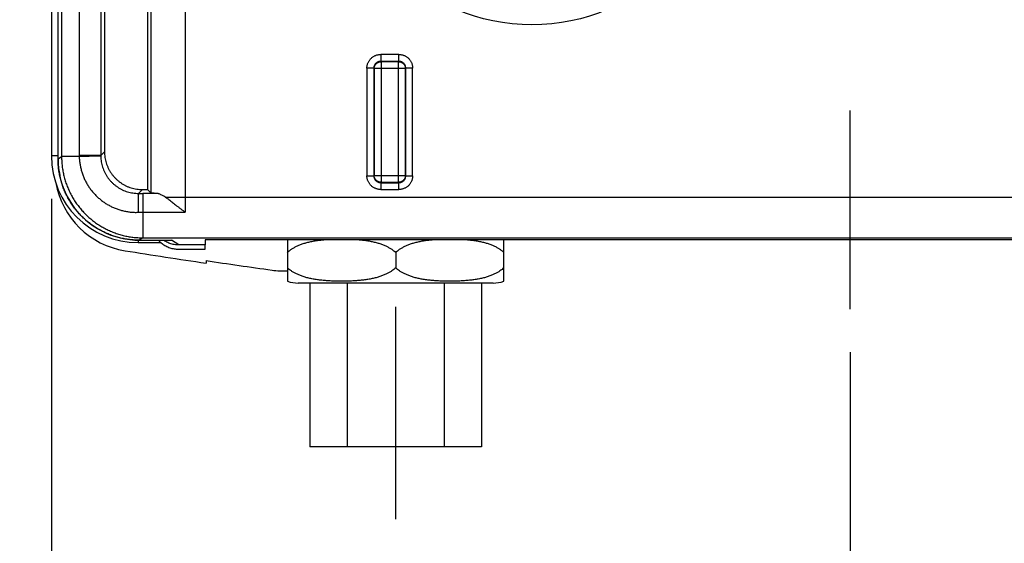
# Model space of a CAD drawing. Header units: inches. Extents: x 0 to 34, y 0 to 22.
# Tile 33 of 47: x 19.3 to 20.8, y 11 to 11.8. Entities that reach past the tile are written whole.
import ezdxf

# ---------------------------------------------------------------- set-up
doc = ezdxf.new("R2010")
doc.units = ezdxf.units.IN
doc.header["$LTSCALE"] = 1.87
doc.header["$MEASUREMENT"] = 0
doc.linetypes.add('CENTER', pattern=[0.6, 0.375, -0.075, 0.075, -0.075])
doc.layers.get('0').update_dxf_attribs({"linetype": 'CONTINUOUS'})
doc.layers.add('DEFAULT_1', color=7, linetype='CENTER')
doc.layers.add('DIMENSIONS', color=7, linetype='CONTINUOUS')
doc.styles.get("Standard").update_dxf_attribs({"font": 'txt', "width": 0.8})
doc.dimstyles.new('DIMSTYLE_1', dxfattribs={"dimtxt": 0.125, "dimasz": 0.1875, "dimexe": 0.18, "dimexo": 0.0625, "dimgap": 0.09, "dimtad": 0, "dimtih": 1, "dimtoh": 1, "dimdec": 3, "dimzin": 4, "dimdsep": 46, "dimtxsty": 'STANDARD', "dimblk": '_FILLED', "dimblk1": '_FILLED', "dimblk2": '_FILLED', "dimcen": 0.09, "dimadec": 0, "dimazin": 0, "dimtp": 0.01, "dimtm": 0.01, "dimtfac": 1, "dimtdec": 3, "dimtofl": 0, "dimtmove": 0, "dimatfit": 3, "dimldrblk": '_FILLED', "dimfxl": 1, "dimtolj": 1, "dimtzin": 4, "dimarcsym": 0})

# ---------------------------------------------------------------- blocks, each defined once
blk = doc.blocks.new('_FILLED')
at = {"color": 0, "linetype": 'BYBLOCK'}
blk.add_solid([(0, 0), (-1, 0.1667), (-1, -0.1667)], dxfattribs=at)
blk = doc.blocks.new('*D7')
at = {"layer": 'DIMENSIONS', "color": 2, "linetype": 'CONTINUOUS'}
for p, q in [((21.2693, 11.5731), (21.2693, 10.5482)), ((19.3891, 11.5338), (19.3891, 10.5482)), ((19.3891, 10.6732), (19.0291, 10.6732)), ((21.2693, 10.6732), (21.6484, 10.6732))]:
    blk.add_line(p, q, dxfattribs=at)
at = {"layer": 'DIMENSIONS', "color": 2, "linetype": 'CONTINUOUS', "xscale": 0.1875, "yscale": 0.1875, "zscale": 0.1875}
blk.add_blockref('_FILLED', (19.3891, 10.6732), dxfattribs=at)
at = {"layer": 'DIMENSIONS', "color": 2, "linetype": 'CONTINUOUS', "xscale": 0.1875, "yscale": 0.1875, "zscale": 0.1875, "rotation": 180}
blk.add_blockref('_FILLED', (21.2693, 10.6732), dxfattribs=at)
at = {"layer": 'DIMENSIONS', "color": 2, "linetype": 'CONTINUOUS', "width": 0.8}
for s, p in [('[', (22.3359, 10.6107)), (']', (22.9359, 10.6107)), ('1.880', (21.7109, 10.6107)), ('47.76', (22.4359, 10.6107))]:
    blk.add_text(s, height=0.125, dxfattribs=at).set_placement(p)
blk = doc.blocks.new('*D10')
at = {"layer": 'DIMENSIONS', "color": 2, "linetype": 'CONTINUOUS'}
for p, q in [((19.3891, 11.5338), (19.3891, 9.5482)), ((19.8899, 11.0054), (19.8899, 9.5482)), ((19.3891, 9.6732), (19.0291, 9.6732)), ((19.8899, 9.6732), (20.2584, 9.6732))]:
    blk.add_line(p, q, dxfattribs=at)
at = {"layer": 'DIMENSIONS', "color": 2, "linetype": 'CONTINUOUS', "xscale": 0.1875, "yscale": 0.1875, "zscale": 0.1875}
blk.add_blockref('_FILLED', (19.3891, 9.6732), dxfattribs=at)
at = {"layer": 'DIMENSIONS', "color": 2, "linetype": 'CONTINUOUS', "xscale": 0.1875, "yscale": 0.1875, "zscale": 0.1875, "rotation": 180}
blk.add_blockref('_FILLED', (19.8899, 9.6732), dxfattribs=at)
at = {"layer": 'DIMENSIONS', "color": 2, "linetype": 'CONTINUOUS', "width": 0.8}
for s, p in [('[', (20.8459, 9.6107)), (']', (21.4459, 9.6107)), ('.501', (20.3209, 9.6107)), ('12.72', (20.9459, 9.6107)), ('ANTENNA CONNECTOR', (20.3209, 9.3919))]:
    blk.add_text(s, height=0.125, dxfattribs=at).set_placement(p)
blk = doc.blocks.new('*D11')
at = {"layer": 'DIMENSIONS', "color": 2, "linetype": 'CONTINUOUS'}
for p, q in [((19.3891, 11.5338), (19.3891, 10.0482)), ((20.551, 11.3107), (20.551, 10.0482)), ((19.3891, 10.1732), (19.0291, 10.1732)), ((20.551, 10.1732), (20.893, 10.1732))]:
    blk.add_line(p, q, dxfattribs=at)
at = {"layer": 'DIMENSIONS', "color": 2, "linetype": 'CONTINUOUS', "xscale": 0.1875, "yscale": 0.1875, "zscale": 0.1875}
blk.add_blockref('_FILLED', (19.3891, 10.1732), dxfattribs=at)
at = {"layer": 'DIMENSIONS', "color": 2, "linetype": 'CONTINUOUS', "xscale": 0.1875, "yscale": 0.1875, "zscale": 0.1875, "rotation": 180}
blk.add_blockref('_FILLED', (20.551, 10.1732), dxfattribs=at)
at = {"layer": 'DIMENSIONS', "color": 2, "linetype": 'CONTINUOUS', "width": 0.8}
for s, p in [('[', (21.5805, 10.1107)), (']', (22.1805, 10.1107)), ('1.162', (20.9555, 10.1107)), ('29.51', (21.6805, 10.1107)), ('RESET SWITCH', (20.9555, 9.8919))]:
    blk.add_text(s, height=0.125, dxfattribs=at).set_placement(p)

msp = doc.modelspace()

# ---------------------------------------------------------------- linework, layer by layer
at = {"color": 7, "linetype": 'CONTINUOUS'}
for p, q in [((19.5286, 12.9838), (19.5286, 11.5474)), ((19.5336, 12.9872), (19.5336, 11.5424)), ((19.5835, 12.9872), (19.5835, 11.5362)), ((19.3891, 12.9526), (19.3891, 11.5963)), ((19.3986, 11.5918), (19.3986, 12.9333)), ((19.3986, 11.5918), (19.3986, 12.9333)), ((19.4038, 12.9282), (19.4038, 11.5952)), ((19.4294, 12.9282), (19.4294, 11.597)), ((19.4607, 12.9282), (19.4607, 11.597)), ((19.4662, 12.9287), (19.4662, 11.6025)), ((19.8946, 11.7439), (19.8681, 11.7439)), ((19.8681, 11.7439), (19.8681, 11.7339)), ((19.8946, 11.7339), (19.8681, 11.7339)), ((19.8686, 11.7334), (19.8681, 11.7339)), ((19.8941, 11.7334), (19.8946, 11.7339)), ((19.8946, 11.7339), (19.8946, 11.7439)), ((19.8581, 11.7239), (19.8481, 11.7239)), ((19.8481, 11.7239), (19.8481, 11.5674)), ((19.8586, 11.7234), (19.8581, 11.7239)), ((19.8581, 11.7239), (19.8581, 11.5674)), ((19.9041, 11.7234), (19.8586, 11.7234)), ((19.8586, 11.7234), (19.8586, 11.5679)), ((19.8941, 11.7334), (19.8686, 11.7334)), ((19.8686, 11.7334), (19.8686, 11.5579)), ((19.8941, 11.5579), (19.8941, 11.7334)), ((19.9041, 11.7234), (19.9046, 11.7239)), ((19.9041, 11.5679), (19.9041, 11.7234)), ((19.9146, 11.7239), (19.9046, 11.7239)), ((19.9046, 11.5674), (19.9046, 11.7239)), ((19.9146, 11.5674), (19.9146, 11.7239)), ((19.3986, 11.5963), (19.3891, 11.5963)), ((19.4038, 11.5952), (19.3986, 11.5918)), ((19.3986, 11.5918), (19.3986, 11.5918)), ((19.4607, 11.597), (19.4294, 11.597)), ((19.4662, 11.6025), (19.4607, 11.597)), ((19.8481, 11.5674), (19.8581, 11.5674)), ((19.8586, 11.5679), (19.8581, 11.5674)), ((19.8586, 11.5679), (19.9041, 11.5679)), ((19.9041, 11.5679), (19.9046, 11.5674)), ((19.9046, 11.5674), (19.9146, 11.5674)), ((19.8686, 11.5579), (19.8681, 11.5574)), ((19.8681, 11.5574), (19.8946, 11.5574)), ((19.8681, 11.5574), (19.8681, 11.5474)), ((19.8686, 11.5579), (19.8941, 11.5579)), ((19.8941, 11.5579), (19.8946, 11.5574)), ((19.8946, 11.5474), (19.8946, 11.5574)), ((19.5213, 11.5474), (19.5157, 11.5417)), ((19.5213, 11.5474), (19.5286, 11.5474)), ((19.5419, 11.5417), (19.5219, 11.5417)), ((19.5286, 11.5474), (19.5336, 11.5424)), ((19.555, 11.5362), (21.1164, 11.5362)), ((19.8681, 11.5474), (19.8946, 11.5474)), ((19.5219, 11.5144), (19.5835, 11.5144)), ((19.5219, 11.5144), (19.5219, 11.4772)), ((19.5219, 11.4772), (19.5167, 11.4737)), ((19.5219, 11.4772), (21.0625, 11.4772)), ((19.5152, 11.4738), (19.5152, 11.4702)), ((19.5152, 11.4702), (19.5483, 11.4702)), ((19.5167, 11.4737), (19.5639, 11.4737)), ((19.5167, 11.4737), (19.5167, 11.4737)), ((19.5524, 11.4735), (19.552, 11.4737)), ((19.5631, 11.4737), (19.5639, 11.4737)), ((19.5742, 11.4668), (19.5639, 11.4737)), ((19.6125, 11.4668), (19.5742, 11.4668)), ((19.6127, 11.4744), (19.6125, 11.4668)), ((19.6125, 11.4606), (19.613, 11.4744)), ((21.0515, 11.4744), (19.6127, 11.4744)), ((19.7324, 11.4744), (19.7324, 11.414)), ((20.0473, 11.414), (20.0473, 11.4744)), ((19.5739, 11.4606), (19.6125, 11.4606)), ((19.8899, 11.4559), (19.8899, 11.4336)), ((19.6139, 11.444), (19.6139, 11.4403)), ((20.0316, 11.4113), (19.7481, 11.4113)), ((19.7649, 11.4113), (19.7649, 11.1732)), ((19.8195, 11.4113), (19.8195, 11.1732)), ((19.9602, 11.4113), (19.9602, 11.1732)), ((20.0149, 11.4113), (20.0149, 11.1732)), ((20.0149, 11.1732), (19.7649, 11.1732))]:
    msp.add_line(p, q, dxfattribs=at)
msp.add_lwpolyline([(19.3986, 11.5918), (19.3988, 11.5852), (19.3994, 11.578), (19.4005, 11.571), (19.4019, 11.5639), (19.4038, 11.557), (19.4062, 11.5502), (19.4089, 11.5436), (19.412, 11.5371), (19.4156, 11.5308), (19.4195, 11.5248), (19.4237, 11.519), (19.4283, 11.5135), (19.4332, 11.5083), (19.4384, 11.5034), (19.444, 11.4988), (19.4498, 11.4945), (19.4558, 11.4906), (19.4621, 11.4871), (19.4685, 11.484), (19.4752, 11.4812), (19.482, 11.4789), (19.4889, 11.477), (19.4959, 11.4756), (19.503, 11.4745), (19.5102, 11.4739), (19.5167, 11.4737)], dxfattribs=at)
msp.add_circle((20.0882, 12.0687), 0.2817, dxfattribs=at)
for centre, radius, start, end in [((19.5152, 11.5963), 0.1261, 180, 270), ((19.5152, 11.5786), 0.1217, 190.1255, 260.9861), ((21.2694, 22.6368), 11.3182, 260.98615, 261.58922), ((21.2694, 22.6368), 11.3146, 261.58652, 262.07861), ((19.7263, 11.5471), 0.1181, 262.0786, 272.9341), ((19.7481, 11.4585), 0.0472, 250.5201, 270), ((20.0316, 11.4585), 0.0472, 270, 289.4799)]:
    msp.add_arc(centre, radius, start, end, dxfattribs=at)
for points, knots in [([(19.8481, 11.7239), (19.8481, 11.7245), (19.8481, 11.7258), (19.8484, 11.7276), (19.8488, 11.7294), (19.8494, 11.7312), (19.8502, 11.7328), (19.8511, 11.7345), (19.8521, 11.736), (19.8533, 11.7374), (19.8546, 11.7387), (19.856, 11.7399), (19.8575, 11.7409), (19.8592, 11.7418), (19.8608, 11.7426), (19.8626, 11.7432), (19.8644, 11.7436), (19.8662, 11.7439), (19.8675, 11.7439), (19.8681, 11.7439)], [0, 0, 0, 0, 0.05872, 0.117568, 0.176408, 0.23524, 0.29408, 0.352903, 0.411717, 0.470544, 0.529363, 0.588176, 0.647008, 0.705828, 0.764661, 0.8235, 0.882339, 0.941211, 1, 1, 1, 1]), ([(19.8681, 11.7339), (19.8677, 11.7339), (19.867, 11.7339), (19.8658, 11.7337), (19.8648, 11.7334), (19.8637, 11.733), (19.8627, 11.7324), (19.8618, 11.7318), (19.861, 11.731), (19.8602, 11.7302), (19.8596, 11.7293), (19.8591, 11.7283), (19.8586, 11.7272), (19.8583, 11.7262), (19.8581, 11.725), (19.8581, 11.7243), (19.8581, 11.7239)], [0, 0, 0, 0, 0.071482, 0.142991, 0.214439, 0.285828, 0.357212, 0.428607, 0.499977, 0.571305, 0.642638, 0.714031, 0.78547, 0.856939, 0.928449, 1, 1, 1, 1]), ([(19.8946, 11.7439), (19.8952, 11.7439), (19.8964, 11.7439), (19.8983, 11.7436), (19.9001, 11.7432), (19.9018, 11.7426), (19.9035, 11.7418), (19.9051, 11.7409), (19.9066, 11.7399), (19.9081, 11.7387), (19.9094, 11.7374), (19.9106, 11.736), (19.9116, 11.7345), (19.9125, 11.7328), (19.9132, 11.7312), (19.9138, 11.7294), (19.9143, 11.7276), (19.9145, 11.7258), (19.9146, 11.7245), (19.9146, 11.7239)], [0, 0, 0, 0, 0.05872, 0.117568, 0.176408, 0.23524, 0.29408, 0.352903, 0.411717, 0.470544, 0.529363, 0.588176, 0.647008, 0.705828, 0.764661, 0.8235, 0.882339, 0.941211, 1, 1, 1, 1]), ([(19.9046, 11.7239), (19.9046, 11.7243), (19.9045, 11.725), (19.9043, 11.7262), (19.904, 11.7272), (19.9036, 11.7283), (19.9031, 11.7293), (19.9024, 11.7302), (19.9017, 11.731), (19.9008, 11.7318), (19.8999, 11.7324), (19.8989, 11.733), (19.8979, 11.7334), (19.8968, 11.7337), (19.8957, 11.7339), (19.8949, 11.7339), (19.8946, 11.7339)], [0, 0, 0, 0, 0.071482, 0.142991, 0.214439, 0.285828, 0.357212, 0.428607, 0.499977, 0.571305, 0.642638, 0.714031, 0.78547, 0.856939, 0.928449, 1, 1, 1, 1]), ([(19.8586, 11.7234), (19.8586, 11.7238), (19.8586, 11.7245), (19.8588, 11.7256), (19.8591, 11.7267), (19.8596, 11.7278), (19.8601, 11.7287), (19.8608, 11.7297), (19.8615, 11.7305), (19.8623, 11.7312), (19.8633, 11.7319), (19.8642, 11.7324), (19.8653, 11.7329), (19.8664, 11.7332), (19.8675, 11.7334), (19.8682, 11.7334), (19.8686, 11.7334)], [0, 0, 0, 0, 0.071352, 0.142766, 0.214199, 0.285632, 0.357072, 0.428514, 0.499957, 0.5714, 0.642842, 0.714282, 0.785718, 0.857151, 0.928578, 1, 1, 1, 1]), ([(19.8941, 11.7334), (19.8944, 11.7334), (19.8952, 11.7334), (19.8963, 11.7332), (19.8974, 11.7329), (19.8984, 11.7324), (19.8994, 11.7319), (19.9003, 11.7312), (19.9011, 11.7305), (19.9019, 11.7297), (19.9025, 11.7287), (19.9031, 11.7278), (19.9035, 11.7267), (19.9038, 11.7256), (19.904, 11.7245), (19.9041, 11.7238), (19.9041, 11.7234)], [0, 0, 0, 0, 0.071352, 0.142766, 0.214199, 0.285632, 0.357072, 0.428514, 0.499957, 0.5714, 0.642842, 0.714282, 0.785718, 0.857151, 0.928578, 1, 1, 1, 1]), ([(19.5167, 11.4737), (19.5143, 11.4737), (19.5096, 11.4739), (19.5025, 11.4745), (19.4954, 11.4756), (19.4884, 11.4771), (19.4815, 11.479), (19.4748, 11.4813), (19.4682, 11.4841), (19.4618, 11.4872), (19.4556, 11.4907), (19.4496, 11.4946), (19.4438, 11.4988), (19.4383, 11.5034), (19.4332, 11.5083), (19.4283, 11.5135), (19.4237, 11.519), (19.4195, 11.5247), (19.4156, 11.5307), (19.4121, 11.5369), (19.409, 11.5433), (19.4062, 11.5499), (19.4039, 11.5567), (19.402, 11.5635), (19.4005, 11.5705), (19.3994, 11.5776), (19.3988, 11.5847), (19.3986, 11.5894), (19.3986, 11.5918)], [0, 0, 0, 0, 0.038497, 0.076984, 0.11544, 0.153885, 0.192363, 0.230855, 0.269287, 0.307712, 0.346193, 0.384683, 0.42314, 0.461589, 0.500063, 0.538561, 0.576992, 0.61539, 0.653844, 0.692344, 0.73082, 0.76928, 0.807746, 0.846244, 0.88469, 0.923078, 0.961497, 1, 1, 1, 1]), ([(19.4294, 11.5954), (19.4283, 11.5954), (19.426, 11.5954), (19.4228, 11.5954), (19.4198, 11.5954), (19.417, 11.5954), (19.4144, 11.5954), (19.4121, 11.5954), (19.41, 11.5954), (19.4083, 11.5954), (19.4068, 11.5954), (19.4056, 11.5954), (19.4047, 11.5954), (19.4041, 11.5954), (19.4039, 11.5954), (19.4038, 11.5954)], [0, 0, 0, 0, 0.134329, 0.261094, 0.379627, 0.489303, 0.589543, 0.679821, 0.759659, 0.828637, 0.886391, 0.932617, 0.967071, 0.989572, 1, 1, 1, 1]), ([(19.4038, 11.5952), (19.4038, 11.5929), (19.4039, 11.5882), (19.4045, 11.5812), (19.4056, 11.5741), (19.4071, 11.5671), (19.409, 11.5603), (19.4113, 11.5535), (19.4141, 11.5469), (19.4172, 11.5405), (19.4207, 11.5342), (19.4246, 11.5282), (19.4288, 11.5225), (19.4333, 11.517), (19.4382, 11.5118), (19.4434, 11.5069), (19.4489, 11.5023), (19.4547, 11.4981), (19.4607, 11.4942), (19.4669, 11.4907), (19.4733, 11.4875), (19.4799, 11.4848), (19.4867, 11.4825), (19.4935, 11.4805), (19.5005, 11.479), (19.5076, 11.478), (19.5147, 11.4773), (19.5195, 11.4772), (19.5219, 11.4772)], [0, 0, 0, 0, 0.037598, 0.07596, 0.11441, 0.152905, 0.19143, 0.229938, 0.268436, 0.306949, 0.345488, 0.383982, 0.422421, 0.460892, 0.499428, 0.537943, 0.576431, 0.614926, 0.653454, 0.691975, 0.730439, 0.768911, 0.807442, 0.845959, 0.884443, 0.922939, 0.961464, 1, 1, 1, 1]), ([(19.4294, 11.597), (19.4294, 11.5968), (19.4294, 11.5964), (19.4294, 11.5959), (19.4294, 11.5956), (19.4294, 11.5954)], [0, 0, 0, 0, 0.325809, 0.659185, 1, 1, 1, 1]), ([(19.4607, 11.5958), (19.4607, 11.5958), (19.4605, 11.5958), (19.4602, 11.5959), (19.4597, 11.5959), (19.459, 11.5959), (19.4581, 11.5959), (19.4571, 11.5959), (19.4559, 11.5959), (19.4545, 11.5959), (19.4531, 11.5959), (19.4515, 11.5959), (19.4498, 11.5958), (19.448, 11.5958), (19.4462, 11.5958), (19.4443, 11.5957), (19.4424, 11.5957), (19.4404, 11.5957), (19.4385, 11.5956), (19.4366, 11.5956), (19.4347, 11.5955), (19.4329, 11.5955), (19.4311, 11.5954), (19.43, 11.5954), (19.4294, 11.5954)], [0, 0, 0, 0, 0.004787, 0.015542, 0.032201, 0.054612, 0.082567, 0.1158, 0.153999, 0.1968, 0.243798, 0.294546, 0.348564, 0.405338, 0.46433, 0.524979, 0.58671, 0.648937, 0.711068, 0.772515, 0.832693, 0.891032, 0.946977, 1, 1, 1, 1]), ([(19.4294, 11.5954), (19.4295, 11.5935), (19.4297, 11.5897), (19.4305, 11.584), (19.4316, 11.5784), (19.4331, 11.5729), (19.435, 11.5675), (19.4372, 11.5622), (19.4398, 11.5571), (19.4428, 11.5522), (19.446, 11.5476), (19.4496, 11.5431), (19.4535, 11.5389), (19.4576, 11.535), (19.462, 11.5314), (19.4666, 11.528), (19.4715, 11.5251), (19.4765, 11.5224), (19.4817, 11.5201), (19.4871, 11.5182), (19.4925, 11.5166), (19.4981, 11.5154), (19.5037, 11.5146), (19.5094, 11.5142), (19.5132, 11.5142), (19.5151, 11.5143)], [0, 0, 0, 0, 0.043639, 0.087345, 0.130918, 0.174413, 0.218016, 0.261664, 0.305198, 0.348662, 0.392226, 0.435881, 0.47938, 0.522745, 0.566228, 0.609789, 0.653163, 0.696398, 0.739798, 0.7833, 0.826651, 0.869937, 0.913311, 0.956671, 1, 1, 1, 1]), ([(19.4607, 11.597), (19.4607, 11.5968), (19.4607, 11.5966), (19.4607, 11.5962), (19.4607, 11.5959), (19.4607, 11.5958)], [0, 0, 0, 0, 0.328176, 0.661515, 1, 1, 1, 1]), ([(19.4607, 11.5958), (19.4608, 11.5944), (19.4609, 11.5917), (19.4614, 11.5877), (19.4623, 11.5837), (19.4634, 11.5798), (19.4648, 11.5759), (19.4665, 11.5722), (19.4684, 11.5687), (19.4706, 11.5652), (19.4731, 11.562), (19.4758, 11.5589), (19.4787, 11.5561), (19.4818, 11.5534), (19.4851, 11.5511), (19.4885, 11.5489), (19.4921, 11.547), (19.4959, 11.5454), (19.4997, 11.5441), (19.5036, 11.5431), (19.5076, 11.5423), (19.5116, 11.5419), (19.5144, 11.5418), (19.5157, 11.5417)], [0, 0, 0, 0, 0.047737, 0.095446, 0.143129, 0.190834, 0.238565, 0.286274, 0.333957, 0.381649, 0.429356, 0.47699, 0.524557, 0.572166, 0.619795, 0.667301, 0.714795, 0.762376, 0.809925, 0.857426, 0.904944, 0.952478, 1, 1, 1, 1]), ([(19.4662, 11.6025), (19.4662, 11.6011), (19.4663, 11.5983), (19.4668, 11.5942), (19.4675, 11.5902), (19.4686, 11.5862), (19.47, 11.5823), (19.4716, 11.5785), (19.4735, 11.5749), (19.4757, 11.5714), (19.4782, 11.5681), (19.4809, 11.5649), (19.4838, 11.562), (19.4869, 11.5593), (19.4902, 11.5569), (19.4937, 11.5547), (19.4974, 11.5528), (19.5012, 11.5511), (19.505, 11.5498), (19.509, 11.5487), (19.5131, 11.5479), (19.5172, 11.5475), (19.5199, 11.5474), (19.5213, 11.5474)], [0, 0, 0, 0, 0.047641, 0.095275, 0.142904, 0.190528, 0.238147, 0.285761, 0.333373, 0.380982, 0.42859, 0.476196, 0.523804, 0.57141, 0.619018, 0.666627, 0.714239, 0.761853, 0.809472, 0.857096, 0.904725, 0.952359, 1, 1, 1, 1]), ([(19.8681, 11.5474), (19.8675, 11.5474), (19.8662, 11.5475), (19.8644, 11.5477), (19.8626, 11.5482), (19.8608, 11.5488), (19.8592, 11.5495), (19.8575, 11.5504), (19.856, 11.5514), (19.8546, 11.5526), (19.8533, 11.5539), (19.8521, 11.5554), (19.8511, 11.5569), (19.8502, 11.5585), (19.8494, 11.5602), (19.8488, 11.5619), (19.8484, 11.5637), (19.8481, 11.5656), (19.8481, 11.5668), (19.8481, 11.5674)], [0, 0, 0, 0, 0.05872, 0.117568, 0.176408, 0.23524, 0.29408, 0.352903, 0.411717, 0.470544, 0.529363, 0.588176, 0.647008, 0.705828, 0.764661, 0.8235, 0.882339, 0.941211, 1, 1, 1, 1]), ([(19.8581, 11.5674), (19.8581, 11.5671), (19.8581, 11.5663), (19.8583, 11.5652), (19.8586, 11.5641), (19.8591, 11.5631), (19.8596, 11.5621), (19.8602, 11.5612), (19.861, 11.5603), (19.8618, 11.5596), (19.8627, 11.5589), (19.8637, 11.5584), (19.8648, 11.558), (19.8658, 11.5577), (19.867, 11.5575), (19.8677, 11.5574), (19.8681, 11.5574)], [0, 0, 0, 0, 0.071482, 0.142991, 0.214439, 0.285828, 0.357212, 0.428607, 0.499977, 0.571305, 0.642638, 0.714031, 0.78547, 0.856939, 0.928449, 1, 1, 1, 1]), ([(19.8686, 11.5579), (19.8682, 11.5579), (19.8675, 11.558), (19.8664, 11.5582), (19.8653, 11.5585), (19.8642, 11.5589), (19.8633, 11.5595), (19.8623, 11.5601), (19.8615, 11.5609), (19.8608, 11.5617), (19.8601, 11.5626), (19.8596, 11.5636), (19.8591, 11.5646), (19.8588, 11.5657), (19.8586, 11.5668), (19.8586, 11.5676), (19.8586, 11.5679)], [0, 0, 0, 0, 0.071416, 0.142837, 0.214263, 0.285693, 0.357127, 0.428563, 0.5, 0.571437, 0.642873, 0.714307, 0.785737, 0.857163, 0.928584, 1, 1, 1, 1]), ([(19.9041, 11.5679), (19.9041, 11.5676), (19.904, 11.5668), (19.9038, 11.5657), (19.9035, 11.5646), (19.9031, 11.5636), (19.9025, 11.5626), (19.9019, 11.5617), (19.9011, 11.5609), (19.9003, 11.5601), (19.8994, 11.5595), (19.8984, 11.5589), (19.8974, 11.5585), (19.8963, 11.5582), (19.8952, 11.558), (19.8944, 11.5579), (19.8941, 11.5579)], [0, 0, 0, 0, 0.071352, 0.142766, 0.214199, 0.285632, 0.357072, 0.428514, 0.499957, 0.5714, 0.642842, 0.714282, 0.785718, 0.857151, 0.928578, 1, 1, 1, 1]), ([(19.9146, 11.5674), (19.9146, 11.5668), (19.9145, 11.5656), (19.9143, 11.5637), (19.9138, 11.5619), (19.9132, 11.5602), (19.9125, 11.5585), (19.9116, 11.5569), (19.9106, 11.5554), (19.9094, 11.5539), (19.9081, 11.5526), (19.9066, 11.5514), (19.9051, 11.5504), (19.9035, 11.5495), (19.9018, 11.5488), (19.9001, 11.5482), (19.8983, 11.5477), (19.8964, 11.5475), (19.8952, 11.5474), (19.8946, 11.5474)], [0, 0, 0, 0, 0.05872, 0.117568, 0.176408, 0.23524, 0.29408, 0.352903, 0.411717, 0.470544, 0.529363, 0.588176, 0.647008, 0.705828, 0.764661, 0.8235, 0.882339, 0.941211, 1, 1, 1, 1]), ([(19.8946, 11.5574), (19.8949, 11.5574), (19.8957, 11.5575), (19.8968, 11.5577), (19.8979, 11.558), (19.8989, 11.5584), (19.8999, 11.5589), (19.9008, 11.5596), (19.9017, 11.5603), (19.9024, 11.5612), (19.9031, 11.5621), (19.9036, 11.5631), (19.904, 11.5641), (19.9043, 11.5652), (19.9045, 11.5663), (19.9046, 11.5671), (19.9046, 11.5674)], [0, 0, 0, 0, 0.071482, 0.142991, 0.214439, 0.285828, 0.357212, 0.428607, 0.499977, 0.571305, 0.642638, 0.714031, 0.78547, 0.856939, 0.928449, 1, 1, 1, 1]), ([(19.5157, 11.5417), (19.5157, 11.5417), (19.5156, 11.5415), (19.5156, 11.5412), (19.5155, 11.5407), (19.5154, 11.54), (19.5154, 11.5392), (19.5153, 11.5382), (19.5153, 11.537), (19.5152, 11.5357), (19.5152, 11.5342), (19.5152, 11.5327), (19.5151, 11.531), (19.5151, 11.5293), (19.5151, 11.5275), (19.5151, 11.5256), (19.515, 11.5237), (19.515, 11.5218), (19.515, 11.5199), (19.515, 11.518), (19.5151, 11.5161), (19.5151, 11.5149), (19.5151, 11.5143)], [0, 0, 0, 0, 0.005708, 0.017842, 0.036484, 0.061505, 0.092691, 0.129758, 0.172369, 0.22013, 0.272598, 0.329289, 0.389676, 0.4532, 0.519269, 0.587272, 0.656576, 0.726538, 0.796507, 0.865835, 0.933876, 1, 1, 1, 1]), ([(19.5157, 11.5417), (19.5164, 11.5417), (19.5177, 11.5417), (19.5198, 11.5417), (19.5212, 11.5417), (19.5219, 11.5417)], [0, 0, 0, 0, 0.326812, 0.660434, 1, 1, 1, 1]), ([(19.5219, 11.5417), (19.5219, 11.5417), (19.5219, 11.5415), (19.5219, 11.5412), (19.5219, 11.5407), (19.5219, 11.54), (19.5219, 11.5392), (19.5219, 11.5382), (19.5219, 11.537), (19.5219, 11.5357), (19.5219, 11.5343), (19.5219, 11.5327), (19.5219, 11.5311), (19.5219, 11.5293), (19.5219, 11.5275), (19.5219, 11.5257), (19.5219, 11.5238), (19.5219, 11.5219), (19.5219, 11.52), (19.5219, 11.5181), (19.5219, 11.5162), (19.5219, 11.515), (19.5219, 11.5144)], [0, 0, 0, 0, 0.005208, 0.017115, 0.03561, 0.060523, 0.091624, 0.128624, 0.171182, 0.218905, 0.271351, 0.328035, 0.388434, 0.451989, 0.518112, 0.586192, 0.655601, 0.725695, 0.795828, 0.865351, 0.93362, 1, 1, 1, 1]), ([(19.5419, 11.5417), (19.5413, 11.5418), (19.5402, 11.5418), (19.5385, 11.5419), (19.5371, 11.542), (19.536, 11.5421), (19.535, 11.5422), (19.5343, 11.5422), (19.5339, 11.5423), (19.5336, 11.5424), (19.5336, 11.5424)], [0, 0, 0, 0, 0.218955, 0.412544, 0.579826, 0.719997, 0.832404, 0.916567, 0.97226, 1, 1, 1, 1]), ([(19.555, 11.5362), (19.5542, 11.5367), (19.5527, 11.5377), (19.5505, 11.5389), (19.5485, 11.5399), (19.5466, 11.5407), (19.5449, 11.5413), (19.5434, 11.5416), (19.5424, 11.5417), (19.5419, 11.5417)], [0, 0, 0, 0, 0.194193, 0.371944, 0.531435, 0.672666, 0.79666, 0.905072, 1, 1, 1, 1]), ([(19.555, 11.5362), (19.5558, 11.5357), (19.5575, 11.5345), (19.56, 11.5327), (19.5626, 11.5307), (19.5654, 11.5285), (19.5682, 11.5262), (19.5712, 11.5239), (19.5742, 11.5215), (19.5773, 11.5191), (19.5804, 11.5167), (19.5825, 11.5151), (19.5835, 11.5144)], [0, 0, 0, 0, 0.080925, 0.167939, 0.260571, 0.358195, 0.460074, 0.565374, 0.673119, 0.782277, 0.891722, 1, 1, 1, 1]), ([(19.5835, 11.5362), (19.5835, 11.535), (19.5835, 11.5325), (19.5835, 11.5288), (19.5835, 11.5251), (19.5835, 11.5215), (19.5835, 11.5179), (19.5835, 11.5155), (19.5835, 11.5144)], [0, 0, 0, 0, 0.170922, 0.340628, 0.508753, 0.675146, 0.839287, 1, 1, 1, 1]), ([(19.5151, 11.5143), (19.5158, 11.5143), (19.5173, 11.5143), (19.5196, 11.5143), (19.5211, 11.5144), (19.5219, 11.5144)], [0, 0, 0, 0, 0.332449, 0.666147, 1, 1, 1, 1]), ([(19.5447, 11.4737), (19.5449, 11.4735), (19.5454, 11.473), (19.5459, 11.4724), (19.5463, 11.472)], [0, 0, 0, 0, 0.290575, 1, 1, 1, 1]), ([(19.5463, 11.472), (19.5467, 11.4717), (19.5478, 11.4705), (19.5499, 11.4688), (19.5525, 11.4669), (19.5553, 11.4653), (19.5582, 11.4639), (19.5612, 11.4627), (19.5643, 11.4618), (19.5675, 11.4611), (19.5707, 11.4607), (19.5728, 11.4606), (19.5739, 11.4606)], [0, 0, 0, 0, 0.052648, 0.157941, 0.26323, 0.368511, 0.473784, 0.579049, 0.684303, 0.789546, 0.894779, 1, 1, 1, 1]), ([(19.5742, 11.4668), (19.5731, 11.4668), (19.571, 11.4669), (19.5677, 11.4673), (19.5645, 11.468), (19.5614, 11.4689), (19.5584, 11.4701), (19.5555, 11.4716), (19.5535, 11.4727), (19.5525, 11.4734), (19.5524, 11.4735)], [0, 0, 0, 0, 0.14059, 0.281188, 0.421793, 0.562405, 0.703023, 0.843645, 0.984271, 1, 1, 1, 1]), ([(19.7324, 11.4559), (19.7332, 11.4567), (19.7351, 11.4583), (19.7382, 11.4606), (19.7418, 11.4628), (19.7459, 11.465), (19.7504, 11.467), (19.7554, 11.4688), (19.7608, 11.4704), (19.7666, 11.4717), (19.7728, 11.4729), (19.7791, 11.4738), (19.7834, 11.4742), (19.7855, 11.4744)], [0, 0, 0, 0, 0.06176, 0.12926, 0.202743, 0.282654, 0.369188, 0.461965, 0.560298, 0.664209, 0.773721, 0.888402, 1, 1, 1, 1]), ([(19.8367, 11.4744), (19.8388, 11.4742), (19.8431, 11.4738), (19.8495, 11.4729), (19.8556, 11.4717), (19.8614, 11.4704), (19.8668, 11.4688), (19.8718, 11.467), (19.8764, 11.465), (19.8804, 11.4628), (19.884, 11.4606), (19.8871, 11.4583), (19.889, 11.4567), (19.8899, 11.4559)], [0, 0, 0, 0, 0.111719, 0.226394, 0.335892, 0.439798, 0.538132, 0.630893, 0.717388, 0.797275, 0.870746, 0.938245, 1, 1, 1, 1]), ([(19.8899, 11.4559), (19.8907, 11.4567), (19.8926, 11.4583), (19.8957, 11.4606), (19.8993, 11.4628), (19.9034, 11.465), (19.9079, 11.467), (19.9129, 11.4688), (19.9183, 11.4704), (19.9241, 11.4717), (19.9302, 11.4729), (19.9366, 11.4738), (19.9409, 11.4742), (19.943, 11.4744)], [0, 0, 0, 0, 0.061757, 0.129254, 0.202729, 0.282626, 0.369139, 0.461907, 0.56024, 0.664148, 0.773655, 0.888334, 1, 1, 1, 1]), ([(19.9942, 11.4744), (19.9963, 11.4742), (20.0006, 11.4738), (20.007, 11.4729), (20.0131, 11.4717), (20.0189, 11.4704), (20.0243, 11.4688), (20.0293, 11.467), (20.0338, 11.465), (20.0379, 11.4628), (20.0415, 11.4606), (20.0446, 11.4583), (20.0465, 11.4567), (20.0473, 11.4559)], [0, 0, 0, 0, 0.111668, 0.226346, 0.335852, 0.43976, 0.538092, 0.63086, 0.717374, 0.797271, 0.870747, 0.938244, 1, 1, 1, 1]), ([(19.8899, 11.4336), (19.889, 11.4328), (19.8871, 11.4311), (19.884, 11.4289), (19.8804, 11.4266), (19.8764, 11.4245), (19.8718, 11.4225), (19.8668, 11.4207), (19.8614, 11.4191), (19.8556, 11.4177), (19.8495, 11.4166), (19.843, 11.4157), (19.8362, 11.415), (19.8292, 11.4144), (19.822, 11.4141), (19.8148, 11.414), (19.8075, 11.414), (19.8002, 11.4141), (19.793, 11.4144), (19.786, 11.415), (19.7792, 11.4157), (19.7728, 11.4166), (19.7666, 11.4177), (19.7608, 11.4191), (19.7554, 11.4207), (19.7504, 11.4225), (19.7459, 11.4245), (19.7418, 11.4266), (19.7382, 11.4289), (19.7351, 11.4311), (19.7332, 11.4328), (19.7324, 11.4336)], [0, 0, 0, 0, 0.021335, 0.044655, 0.070038, 0.097637, 0.12752, 0.159568, 0.193542, 0.229441, 0.267273, 0.306895, 0.348074, 0.390525, 0.433921, 0.47789, 0.522055, 0.566025, 0.609422, 0.651875, 0.693057, 0.732681, 0.770519, 0.806421, 0.840395, 0.872449, 0.902346, 0.929955, 0.955342, 0.978662, 1, 1, 1, 1]), ([(20.0473, 11.4336), (20.0465, 11.4328), (20.0446, 11.4311), (20.0415, 11.4289), (20.0379, 11.4266), (20.0338, 11.4245), (20.0293, 11.4225), (20.0243, 11.4207), (20.0189, 11.4191), (20.0131, 11.4177), (20.007, 11.4166), (20.0005, 11.4157), (19.9937, 11.415), (19.9867, 11.4144), (19.9795, 11.4141), (19.9722, 11.414), (19.9649, 11.414), (19.9577, 11.4141), (19.9505, 11.4144), (19.9435, 11.415), (19.9367, 11.4157), (19.9302, 11.4166), (19.9241, 11.4177), (19.9183, 11.4191), (19.9129, 11.4207), (19.9079, 11.4225), (19.9034, 11.4245), (19.8993, 11.4266), (19.8957, 11.4289), (19.8926, 11.4311), (19.8907, 11.4328), (19.8899, 11.4336)], [0, 0, 0, 0, 0.021337, 0.044658, 0.070043, 0.097648, 0.127539, 0.159591, 0.193565, 0.229466, 0.2673, 0.306923, 0.348103, 0.390554, 0.43395, 0.477918, 0.522082, 0.56605, 0.609446, 0.651896, 0.693077, 0.732699, 0.770534, 0.806435, 0.840409, 0.872461, 0.902352, 0.929956, 0.955342, 0.978663, 1, 1, 1, 1])]:
    msp.add_open_spline(points, degree=3, knots=knots, dxfattribs=at)
at = {"layer": 'DEFAULT_1', "color": 7, "linetype": 'CENTER'}
for p, q in [((20.551, 11.3732), (20.551, 11.6624)), ((19.8899, 11.0679), (19.8899, 11.3769))]:
    msp.add_line(p, q, dxfattribs=at)

# ---------------------------------------------------------------- dimensions: what is measured, and where the dimension line sits
at = {"layer": 'DIMENSIONS', "color": 2, "linetype": 'CONTINUOUS'}
dim = msp.add_linear_dim(base=(21.2693, 10.6732), p1=(19.3891, 11.5338), p2=(21.2693, 11.5731), dimstyle='DIMSTYLE_1', dxfattribs=at)
dim.commit()
dim.dimension.update_dxf_attribs({"geometry": '*D7', "text_midpoint": (22.3734, 10.6732), "dimtype": 160})
for base, p2, text, picture, middle in [((19.8899, 9.6732), (19.8899, 11.0054), '<>\\PANTENNA CONNECTOR', '*D10', (21.1709, 9.5638)), ((20.551, 10.1732), (20.551, 11.3107), '<>\\PRESET SWITCH', '*D11', (21.618, 10.0638))]:
    dim = msp.add_linear_dim(base=base, p1=(19.3891, 11.5338), p2=p2, text=text, dimstyle='DIMSTYLE_1', dxfattribs=at)
    dim.commit()
    dim.dimension.update_dxf_attribs({"geometry": picture, "text_midpoint": middle, "dimtype": 160})

doc.saveas('drawing.dxf')
